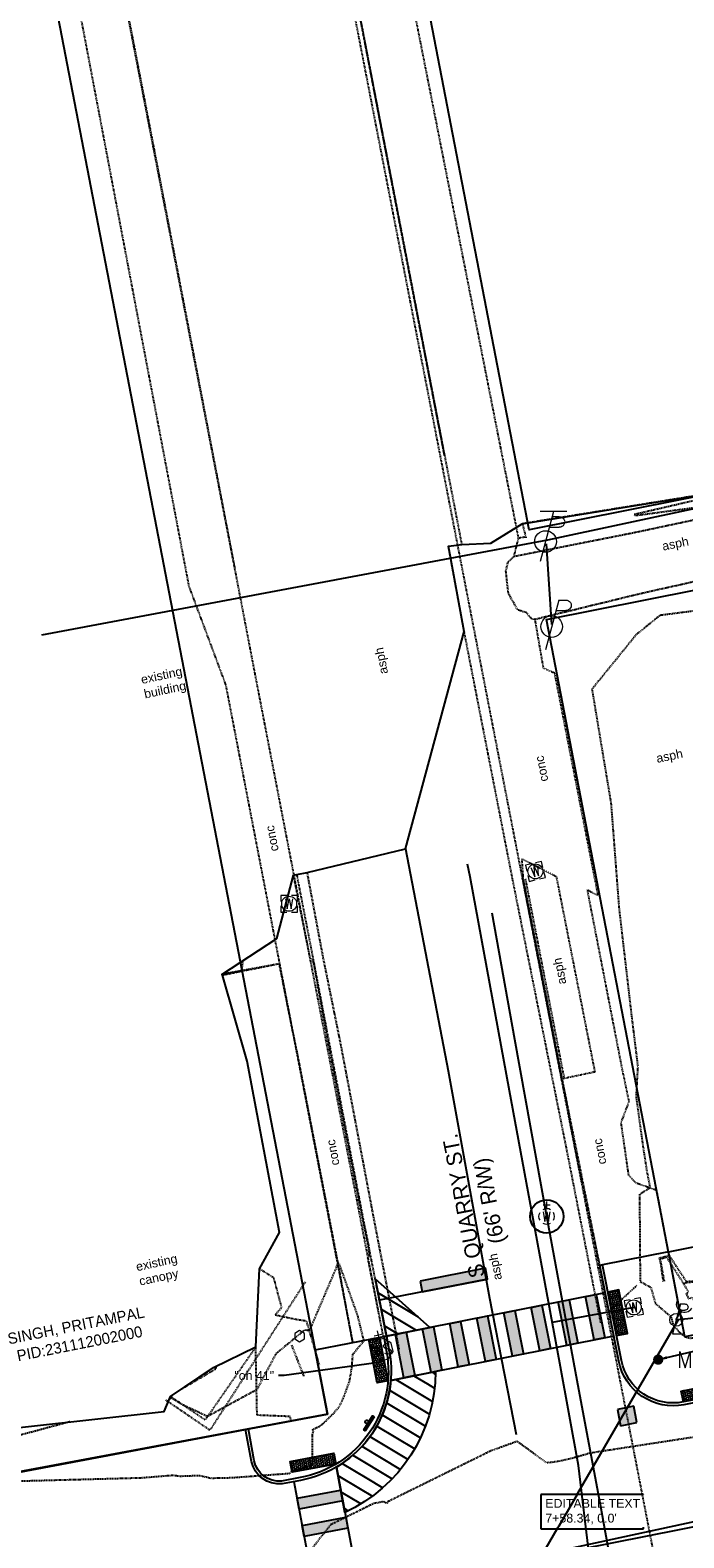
# Model space of a CAD drawing. Header units: feet. Extents: x 1743473 to 1753761, y 447116 to 448712.
# Tile 19 of 34: x 1750229 to 1750347, y 448066 to 448339. Entities that reach past the tile are written whole.
import ezdxf
from ezdxf import colors
from ezdxf.entities.mleader import LeaderData, LeaderLine
from ezdxf.math import Vec2, Vec3

# ---------------------------------------------------------------- set-up
doc = ezdxf.new("R2010")
doc.units = ezdxf.units.FT
doc.header["$MEASUREMENT"] = 0
for name, pattern in [('elecex', [0]), ('HIDDENX2', [0.1875, 0.125, -0.0625]), ('OhDOT_USTN1', [0.055, 0.014, -0.041]), ('OhDOT_USTN2', [0.11, 0.069, -0.041]), ('OhDOT_USTN3', [0.22, 0.165, -0.055]), ('OhDOT_USTN5', [0.11, 0.055, -0.055]), ('rowex', [0]), ('waterex', [0])]:
    doc.linetypes.add(name, pattern=pattern)
doc.layers.get('Defpoints').update_dxf_attribs({"color": 13})
for name, color, linetype in [('ALIGN', 7, 'Continuous'), ('BD_X_Canopy', 2, 'OhDOT_USTN2'), ('C-STM STR', 132, 'Continuous'), ('DR_X_Storm_Sewer', 151, 'OhDOT_USTN5'), ('PM_P_Crosswalk', 7, 'Continuous'), ('PM_P_Edge_Line', 7, 'Continuous'), ('PM_P_Parking_Lot_Stall', 7, 'Continuous'), ('PV_P_Curb', 120, 'Continuous'), ('PV_P_Curb_Ramp', 120, 'Continuous'), ('PV_P_EOP', 7, 'Continuous'), ('PV_P_Walk', 231, 'Continuous'), ('PV_X_Curb', 120, 'OhDOT_USTN1'), ('PV_X_EOP', 7, 'OhDOT_USTN3'), ('PV_X_Walk', 120, 'OhDOT_USTN5'), ('RD_X_Cells', 7, 'Continuous'), ('RD_X_Concrete_Pad', 9, 'OhDOT_USTN5'), ('RD_X_Misc_Items', 1, 'OhDOT_USTN3'), ('RD_X_Wall', 120, 'OhDOT_USTN1'), ('RW_X_Fee_RW', 6, 'rowex'), ('SH_Text', 7, 'Continuous'), ('SN_P_Signs', 120, 'Continuous'), ('SRF-CONT EG MAJ', 9, 'HIDDENX2'), ('SRF-LBL EG.202402405', 7, 'Continuous'), ('SV_P_Control_Cells_Set', 7, 'Continuous'), ('SV_X_Control_Cells_Found', 7, 'Continuous'), ('TEXT', 2, 'Continuous'), ('UT_X_Electric', 1, 'elecex'), ('UT_X_Electric_Cells', 1, 'Continuous'), ('UT_X_Misc_Cells', 7, 'Continuous'), ('UT_X_Water', 133, 'waterex'), ('UT_X_Water_Cells', 133, 'Continuous'), ('XREF', 7, 'Continuous')]:
    doc.layers.add(name, color=color, linetype=linetype)
doc.layers.add('SC_Scratch1', color=7, linetype='Continuous', plot=False)
doc.layers.add('SC_Scratch2', color=1, linetype='Continuous', plot=False)
doc.styles.add('CBUS', font='font31.shx', dxfattribs={"height": 0.1})
doc.styles.add('L80', font='arial.ttf', dxfattribs={"height": 0.08})

# ---------------------------------------------------------------- blocks, each defined once
blk = doc.blocks.new('TPW')
at = {"layer": 'UT_X_Misc_Cells', "color": 30, "linetype": 'Continuous', "lineweight": 0}
for p, q in [((0.0482, 0.18), (-0.0322, -0.12)), ((0.1282, 0.18), (-0.0318, 0.18)), ((0.0402, 0.15), (0.0827, 0.15)), ((0.0231, 0.0862), (0.0827, 0.0862))]:
    blk.add_line(p, q, dxfattribs=at)
blk.add_circle((0, 0), 0.065, dxfattribs=at)
at = {"layer": 'UT_X_Misc_Cells', "color": 30, "linetype": 'Continuous', "lineweight": 0, "extrusion": (0, 0, -1)}
blk.add_arc((-0.0833, 0.1181), 0.0319, 88.8767, 271.1233, dxfattribs=at)
blk = doc.blocks.new('*U77', base_point=(1750322.003, 448246.4525, 735.0579))
at = {"xscale": 30, "yscale": 30, "zscale": 30}
blk.add_blockref('TPW', (1750322.003, 448246.4525, 735.0579), dxfattribs=at)
blk = doc.blocks.new('PP')
at = {"layer": 'UT_X_Electric_Cells', "color": 1, "linetype": 'Continuous', "lineweight": 0}
for p, q in [((0.0428, 0.16), (-0.0375, -0.14)), ((0.0257, 0.0963), (0.0853, 0.0963)), ((0.0428, 0.16), (0.0853, 0.16))]:
    blk.add_line(p, q, dxfattribs=at)
blk.add_circle((0, 0), 0.065, dxfattribs=at)
at = {"layer": 'UT_X_Electric_Cells', "color": 1, "linetype": 'Continuous', "lineweight": 0, "extrusion": (0, 0, -1)}
blk.add_arc((-0.086, 0.1281), 0.0319, 88.8767, 271.1233, dxfattribs=at)
blk = doc.blocks.new('*U78', base_point=(1750323.104, 448231.0778, 734.6923))
at = {"xscale": 29.99938732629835, "yscale": 29.99938732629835, "zscale": 29.99938732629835}
blk.add_blockref('PP', (1750323.104, 448231.0778, 734.6923), dxfattribs=at)
blk = doc.blocks.new('PLP')
at = {"layer": 'UT_X_Misc_Cells', "color": 1, "linetype": 'Continuous', "lineweight": 0}
for p, q in [((0.043, 0.16), (0.085, 0.16)), ((0.026, 0.096), (0.085, 0.096))]:
    blk.add_line(p, q, dxfattribs=at)
at = {"layer": 'UT_X_Misc_Cells', "color": 1, "linetype": 'Continuous', "lineweight": 0, "flags": 128}
blk.add_lwpolyline([(0.043, 0.16), (-0.037, -0.14), (0.083, -0.14)], dxfattribs=at)
at = {"layer": 'UT_X_Misc_Cells', "color": 1, "linetype": 'Continuous', "lineweight": 0}
blk.add_circle((0, 0), 0.065, dxfattribs=at)
at = {"layer": 'UT_X_Misc_Cells', "color": 1, "linetype": 'Continuous', "lineweight": 0, "extrusion": (0, 0, -1)}
blk.add_arc((-0.086, 0.128), 0.0319, 88.8767, 271.1233, dxfattribs=at)
blk = doc.blocks.new('*U81', base_point=(1750345.609, 448105.8067, 735.3999))
at = {"color": 0, "linetype": 'ByBlock', "lineweight": -2, "xscale": 17.99963239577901, "yscale": 17.99963239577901, "zscale": 17.99963239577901}
blk.add_blockref('PLP', (1750345.609, 448105.8067, 735.3999), dxfattribs=at)
blk = doc.blocks.new('DM')
at = {"layer": 'UT_X_Misc_Cells', "linetype": 'Continuous', "lineweight": 0}
h = blk.add_hatch(color=2, dxfattribs=at)
edge = h.paths.add_edge_path()
edge.add_arc((0, 0), 0.01, 0, 360)
at = {"layer": 'UT_X_Misc_Cells', "color": 2, "linetype": 'Continuous', "lineweight": 0}
blk.add_arc((0.04, 0), 0.04, 90, 270, dxfattribs=at)
blk = doc.blocks.new('*U121', base_point=(1750346.354, 448107.3864, 735.5905))
at = {"color": 0, "linetype": 'ByBlock', "lineweight": -2, "xscale": 37.5, "yscale": 37.5, "zscale": 37.5, "rotation": 59.67026727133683}
blk.add_blockref('DM', (1750346.354, 448107.3864, 735.5905), dxfattribs=at)
blk = doc.blocks.new('WM')
at = {"layer": 'UT_X_Water_Cells', "color": 133, "linetype": 'Continuous', "lineweight": 0, "flags": 128}
for points in [[(-0.02, 0.075), (-0.075, 0.075), (-0.075, 0.02)], [(-0.033, 0.045), (-0.017, -0.045), (0, 0.045), (0.017, -0.045), (0.033, 0.045)], [(0.075, 0.02), (0.075, 0.075), (0.02, 0.075)], [(-0.075, -0.02), (-0.075, -0.075), (-0.02, -0.075)], [(0.02, -0.075), (0.075, -0.075), (0.075, -0.02)]]:
    blk.add_lwpolyline(points, dxfattribs=at)
at = {"layer": 'UT_X_Water_Cells', "color": 133, "linetype": 'Continuous', "lineweight": 0}
blk.add_circle((0, 0), 0.0675, dxfattribs=at)
blk = doc.blocks.new('*U112', base_point=(1750337.93, 448108.0502, 735.099))
at = {"xscale": 20, "yscale": 20, "zscale": 5, "rotation": 10.32762099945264}
blk.add_blockref('WM', (1750337.93, 448108.0502, 735.099), dxfattribs=at)
blk = doc.blocks.new('*U284', base_point=(1750320.159, 448186.84, 734.522))
at = {"xscale": 20, "yscale": 20, "zscale": 5, "rotation": 13.06154633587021}
blk.add_blockref('WM', (1750320.159, 448186.84, 734.522), dxfattribs=at)
blk = doc.blocks.new('WSS')
at = {"layer": 'UT_X_Water_Cells', "color": 133, "linetype": 'Continuous', "lineweight": 0}
for p, q in [((0, 0.074), (0, 0.138)), ((0.032, 0.106), (-0.032, 0.106)), ((0.02, 0.008), (0.055, -0.01))]:
    blk.add_line(p, q, dxfattribs=at)
at = {"layer": 'UT_X_Water_Cells', "color": 133, "linetype": 'Continuous', "lineweight": 0, "flags": 128}
for points in [[(-0.059, 0.045), (-0.074, 0.03), (-0.074, -0.03), (-0.059, -0.045)], [(-0.055, 0.035), (-0.041, -0.041), (-0.027, 0.035), (-0.013, -0.041), (0.001, 0.035)], [(0.045, 0.059), (0.03, 0.074), (-0.03, 0.074), (-0.045, 0.059)], [(0.059, -0.045), (0.074, -0.03), (0.074, 0.03), (0.059, 0.045)], [(-0.045, -0.059), (-0.03, -0.074), (0.03, -0.074), (0.045, -0.059)]]:
    blk.add_lwpolyline(points, dxfattribs=at)
at = {"layer": 'UT_X_Water_Cells', "color": 133, "linetype": 'Continuous', "lineweight": 0, "extrusion": (0, 0, -1)}
for centre, radius, start, end in [((-0.028, 0.02), 0.0135, 303.6324, 53.7413), ((-0.039, -0.005), 0.04, 61.3463, 118.6537), ((-0.037, -0.009), 0.0316, 235.6037, 316.3305), ((-0.044, -0.022), 0.017, 132.0642, 228.5117)]:
    blk.add_arc(centre, radius, start, end, dxfattribs=at)
blk = doc.blocks.new('*U251', base_point=(1750292.458, 448100.416, 734.505))
at = {"color": 0, "linetype": 'ByBlock', "lineweight": -2, "xscale": 25.52185899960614, "yscale": 25.52185899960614, "zscale": 25.52185899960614, "rotation": 12.98240293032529}
blk.add_blockref('WSS', (1750292.458, 448100.416, 734.505), dxfattribs=at)
blk = doc.blocks.new('POST')
at = {"layer": 'RD_X_Cells', "color": 30, "linetype": 'Continuous', "lineweight": 0, "flags": 128}
blk.add_lwpolyline([(-0.065, -0.037), (0, -0.075), (0.065, -0.037), (0.065, 0.037), (0, 0.075), (-0.065, 0.037), (-0.065, -0.037)], dxfattribs=at)
blk = doc.blocks.new('*U268', base_point=(1750277.58, 448102.8555, 735.2806))
at = {"layer": 'RD_X_Cells', "color": 0, "linetype": 'ByBlock', "lineweight": -2, "xscale": 13.33333333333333, "yscale": 13.33333333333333, "zscale": 13.33333333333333}
blk.add_blockref('POST', (1750277.58, 448102.8555, 735.2806), dxfattribs=at)
blk = doc.blocks.new('*U210', base_point=(1750275.686, 448180.9943, 734.5873))
at = {"xscale": 20, "yscale": 20, "zscale": 5}
blk.add_blockref('WM', (1750275.686, 448180.9943, 734.5873), dxfattribs=at)
blk = doc.blocks.new('MNAILS')
at = {"layer": 'SV_P_Control_Cells_Set', "linetype": 'Continuous', "lineweight": 0}
h = blk.add_hatch(color=7, dxfattribs=at)
edge = h.paths.add_edge_path()
edge.add_arc((0, 0), 0.0249, 0, 360)
at = {"layer": 'SV_P_Control_Cells_Set', "color": 7, "linetype": 'Continuous', "lineweight": 0, "flags": 128}
for points in [[(0.1045, -0.04), (0.1045, 0.04), (0.1299, -0.04), (0.1541, 0.04), (0.1541, -0.04)], [(0.223, -0.04), (0.223, 0.04), (0.2644, -0.04), (0.2644, 0.04)], [(0.3718, 0.0343), (0.3707, 0.0356), (0.3691, 0.0368), (0.3641, 0.0387), (0.358, 0.04), (0.3536, 0.04), (0.352, 0.04), (0.3448, 0.0381), (0.3388, 0.0343), (0.3349, 0.0293), (0.3338, 0.0242), (0.3338, 0.0204), (0.3349, 0.0154), (0.3393, 0.011), (0.3696, -0.0079), (0.3724, -0.0104), (0.3735, -0.0129), (0.3746, -0.0167), (0.3746, -0.0205), (0.374, -0.0243), (0.3735, -0.0268), (0.3724, -0.03), (0.3713, -0.0325), (0.3702, -0.0344), (0.3685, -0.0362), (0.3669, -0.0375), (0.3647, -0.0388), (0.363, -0.0394), (0.358, -0.04), (0.3503, -0.04), (0.3454, -0.0388), (0.3382, -0.0344), (0.3338, -0.0306)], [(0.1927, -0.0293), (0.1955, -0.0293), (0.1971, -0.0306), (0.1988, -0.0331), (0.1988, -0.0362), (0.1971, -0.0388), (0.1955, -0.04), (0.1927, -0.04), (0.1911, -0.0388), (0.1894, -0.0362), (0.1894, -0.0331), (0.1911, -0.0306), (0.1927, -0.0293)], [(0.3035, -0.0293), (0.3062, -0.0293), (0.3079, -0.0306), (0.3095, -0.0331), (0.3095, -0.0362), (0.3079, -0.0388), (0.3062, -0.04), (0.3035, -0.04), (0.3018, -0.0388), (0.3002, -0.0362), (0.3002, -0.0331), (0.3018, -0.0306), (0.3035, -0.0293)], [(0.4126, -0.0293), (0.4154, -0.0293), (0.417, -0.0306), (0.4187, -0.0331), (0.4187, -0.0362), (0.417, -0.0388), (0.4154, -0.04), (0.4126, -0.04), (0.411, -0.0388), (0.4093, -0.0362), (0.4093, -0.0331), (0.411, -0.0306), (0.4126, -0.0293)]]:
    blk.add_lwpolyline(points, dxfattribs=at)
blk = doc.blocks.new('*U246', base_point=(1750342.345, 448098.616, 734.87))
at = {"xscale": 37.50000000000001, "yscale": 37.50000000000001, "zscale": 37.50000000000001}
blk.add_blockref('MNAILS', (1750342.345, 448098.616, 734.87), dxfattribs=at)
blk = doc.blocks.new('WGV')
at = {"layer": 'UT_X_Water_Cells', "color": 133, "linetype": 'Continuous', "lineweight": 0}
for p, q in [((0.032, 0.102), (-0.032, 0.102)), ((0, 0.07), (0, 0.134))]:
    blk.add_line(p, q, dxfattribs=at)
at = {"layer": 'UT_X_Water_Cells', "color": 133, "linetype": 'Continuous', "lineweight": 0, "flags": 128}
blk.add_lwpolyline([(-0.032, 0.041), (-0.016, -0.045), (0, 0.041), (0.016, -0.045), (0.032, 0.041)], dxfattribs=at)
at = {"layer": 'UT_X_Water_Cells', "color": 133, "linetype": 'Continuous', "lineweight": 0, "extrusion": (0, 0, -1)}
blk.add_arc((0, 0), 0.07, 330.0184, 29.9816, dxfattribs=at)
at = {"layer": 'UT_X_Water_Cells', "color": 133, "linetype": 'Continuous', "lineweight": 0}
for start, end in [(60.0184, 120.0157), (330.0184, 29.9816), (239.9843, 299.9816)]:
    blk.add_arc((0, 0), 0.07, start, end, dxfattribs=at)
blk = doc.blocks.new('*U316')
at = {"color": 0}
blk.add_lwpolyline([(0.066, 0.047), (-0.015, -0.08), (-0.027, -0.071), (0.053, 0.055)], close=True, dxfattribs=at)
blk.add_ellipse((0, 0), major_axis=(0.0137, 0.0059), ratio=1, start_param=0.600292, end_param=6.883477, dxfattribs=at)
blk = doc.blocks.new('*U305')
h = blk.add_hatch()
h.set_pattern_fill('HEX', color=0, angle=11.0316)
h.set_pattern_definition([(11.0316, (3.92609, 0.7654), (-0.041429, 0.212506), [0.125, -0.25]), (131.0316, (3.92609, 0.7654), (-0.163321, -0.142131), [0.125, -0.25]), (71.0316, (4.04878, 0.78932), (-0.20475, 0.0703745), [0.125, -0.25])])
h.paths.add_polyline_path([(0, 0), (7.85, 1.53), (7.47, 3.49), (-0.38, 1.96)])
at = {"color": 0}
blk.add_lwpolyline([(0, 0), (7.85, 1.53), (7.47, 3.49), (-0.38, 1.96)], close=True, dxfattribs=at)
blk = doc.blocks.new('*U306')
h = blk.add_hatch()
h.set_pattern_fill('HEX', color=0, angle=-78.9241)
h.set_pattern_definition([(281.076, (0.76846, -3.92562), (0.212474, 0.041593), [0.125, -0.25]), (41.076, (0.76846, -3.92562), (-0.142257, 0.163211), [0.125, -0.25]), (341.076, (0.79247, -4.0483), (0.070216, 0.204804), [0.125, -0.25])])
h.paths.add_polyline_path([(0, 0), (1.54, -7.85), (3.5, -7.47), (1.96, 0.38)])
at = {"color": 0}
blk.add_lwpolyline([(0, 0), (1.54, -7.85), (3.5, -7.47), (1.96, 0.38)], close=True, dxfattribs=at)
blk = doc.blocks.new('*U307')
h = blk.add_hatch()
h.set_pattern_fill('HEX', color=0, angle=-79.248)
h.set_pattern_definition([(280.752, (0.74677, -3.9326), (0.212705, 0.040391), [0.125, -0.25]), (40.752, (0.74677, -3.9326), (-0.141332, 0.164013), [0.125, -0.25]), (340.752, (0.77009, -4.0554), (0.071373, 0.204404), [0.125, -0.25])])
h.paths.add_polyline_path([(0, 0), (1.49, -7.86), (3.46, -7.49), (1.96, 0.37)])
at = {"color": 0}
blk.add_lwpolyline([(0, 0), (1.49, -7.86), (3.46, -7.49), (1.96, 0.37)], close=True, dxfattribs=at)
blk = doc.blocks.new('*U297')
h = blk.add_hatch()
h.set_pattern_fill('HEX', color=0, angle=-79.248)
h.set_pattern_definition([(280.752, (0.74623, -3.92975), (0.212705, 0.040391), [0.125, -0.25]), (40.752, (0.74623, -3.92975), (-0.141332, 0.164013), [0.125, -0.25]), (340.752, (0.76955, -4.05256), (0.071373, 0.204404), [0.125, -0.25])])
h.paths.add_polyline_path([(0, 0), (1.49, -7.86), (3.46, -7.49), (1.96, 0.37)])
at = {"color": 0}
blk.add_lwpolyline([(0, 0), (1.49, -7.86), (3.46, -7.49), (1.96, 0.37)], close=True, dxfattribs=at)
blk = doc.blocks.new('2024.02405 PROP BASE_1')
at = {"layer": 'PM_P_Crosswalk'}
h = blk.add_hatch(color=256, dxfattribs=at)
h.dxf.hatch_style = 1
h.paths.add_polyline_path([(1750299.36, 448112.82), (1750299.74, 448110.86), (1750311.52, 448113.16), (1750311.13, 448115.12)])
h = blk.add_hatch(color=256, dxfattribs=at)
h.dxf.hatch_style = 1
h.paths.add_polyline_path([(1750298.39, 448095.74), (1750296.43, 448095.35), (1750294.87, 448103.19), (1750296.83, 448103.58)])
h.paths.add_polyline_path([(1750303.29, 448096.71), (1750301.33, 448096.32), (1750299.77, 448104.17), (1750301.73, 448104.56)])
h.paths.add_polyline_path([(1750308.2, 448097.69), (1750306.23, 448097.3), (1750304.68, 448105.14), (1750306.64, 448105.53)])
h.paths.add_polyline_path([(1750313.1, 448098.66), (1750311.14, 448098.27), (1750309.58, 448106.12), (1750311.54, 448106.51)])
h.paths.add_polyline_path([(1750318, 448099.63), (1750316.04, 448099.24), (1750314.48, 448107.09), (1750316.45, 448107.48)])
h.paths.add_polyline_path([(1750322.91, 448100.61), (1750320.95, 448100.22), (1750319.39, 448108.06), (1750321.35, 448108.45)])
h.paths.add_polyline_path([(1750327.81, 448101.58), (1750325.85, 448101.19), (1750324.29, 448109.04), (1750326.25, 448109.43)])
h.paths.add_polyline_path([(1750332.72, 448102.56), (1750330.75, 448102.17), (1750329.2, 448110.01), (1750331.16, 448110.4)])
h = blk.add_hatch(color=256, dxfattribs=at)
h.dxf.hatch_style = 1
h.paths.add_polyline_path([(1750277.12, 448073.57), (1750284.99, 448075.04), (1750285.36, 448073.08), (1750277.49, 448071.61)])
h.paths.add_polyline_path([(1750278.04, 448068.66), (1750285.91, 448070.13), (1750286.27, 448068.16), (1750278.41, 448066.69)])
at = {"layer": 'PM_P_Parking_Lot_Stall'}
h = blk.add_hatch(dxfattribs=at)
h.set_pattern_fill('ANSI31', color=256, scale=18, angle=104)
h.set_pattern_definition([(149, (1.3659, -6.9895), (-1.1588356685, -1.9286264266), [])])
h.paths.add_polyline_path([(1750301.11, 448104.43), (1750291.24, 448113.24), (1750293.26, 448102.88)])
h = blk.add_hatch(dxfattribs=at)
h.set_pattern_fill('ANSI31', color=256, scale=18, angle=104)
h.set_pattern_definition([(149, (12.2872, -11.52), (-1.1588356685, -1.9286264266), [])])
edge = h.paths.add_edge_path()
edge.add_arc((1750274.11, 448096.48), 28, 294.5476, 359.9952, ccw=False)
edge.add_line((1750285.74, 448071.01), (1750284.21, 448079.22))
edge.add_arc((1750274.11, 448096.48), 20, 300.3278, 355.3993)
edge.add_line((1750294.05, 448094.87), (1750302.11, 448096.48))
at = {"layer": 'Defpoints', "color": 6}
blk.add_lwpolyline([(1750299.36, 448112.82), (1750299.74, 448110.86), (1750311.52, 448113.16), (1750311.13, 448115.12)], close=True, dxfattribs=at)
blk.add_lwpolyline([(1750311.52, 448113.16), (1750292, 448109.34)], dxfattribs=at)
at = {"layer": 'PM_P_Crosswalk'}
for points in [[(1750332.76, 448110.72), (1750293.26, 448102.88)], [(1750334.32, 448102.87), (1750294.05, 448094.87)], [(1750284.21, 448079.22), (1750292.35, 448035.65)], [(1750276.56, 448076.59), (1750284.49, 448034.18)]]:
    blk.add_lwpolyline(points, dxfattribs=at)
for points in [[(1750327.81, 448101.58), (1750325.85, 448101.19), (1750324.29, 448109.04), (1750326.25, 448109.43)], [(1750332.72, 448102.56), (1750330.75, 448102.17), (1750329.2, 448110.01), (1750331.16, 448110.4)], [(1750313.1, 448098.66), (1750311.14, 448098.27), (1750309.58, 448106.12), (1750311.54, 448106.51)], [(1750318, 448099.63), (1750316.04, 448099.24), (1750314.48, 448107.09), (1750316.45, 448107.48)], [(1750322.91, 448100.61), (1750320.95, 448100.22), (1750319.39, 448108.06), (1750321.35, 448108.45)], [(1750298.39, 448095.74), (1750296.43, 448095.35), (1750294.87, 448103.19), (1750296.83, 448103.58)], [(1750303.29, 448096.71), (1750301.33, 448096.32), (1750299.77, 448104.17), (1750301.73, 448104.56)], [(1750308.2, 448097.69), (1750306.23, 448097.3), (1750304.68, 448105.14), (1750306.64, 448105.53)]]:
    blk.add_lwpolyline(points, close=True, dxfattribs=at)
at = {"layer": 'PM_P_Edge_Line'}
for points in [[(1750301.11, 448104.43), (1750291.24, 448113.24), (1750293.26, 448102.88)], [(1750277.12, 448073.57), (1750284.99, 448075.04), (1750285.36, 448073.08), (1750277.49, 448071.61)], [(1750278.04, 448068.66), (1750285.91, 448070.13), (1750286.27, 448068.16), (1750278.41, 448066.69)]]:
    blk.add_lwpolyline(points, close=True, dxfattribs=at)
blk.add_lwpolyline([(1750302.11, 448096.48, -0.293593), (1750285.74, 448071.01), (1750284.21, 448079.22, 0.245029), (1750294.05, 448094.87)], format="xyb", close=True, dxfattribs=at)
at = {"layer": 'PV_P_Curb'}
for points in [[(1750472.82, 448265.08), (1750472.92, 448264.59, -0.418545), (1750484.23, 448257.16), (1750484.76, 448254.48, -0.414214), (1750481.22, 448249.19), (1750467.98, 448246.56), (1750490.98, 448130.82), (1750504.22, 448133.45, -0.414214), (1750509.51, 448129.91), (1750510.68, 448124.03, -0.414214), (1750503.21, 448112.86, -0.198912), (1750499.84, 448113.53), (1750490.8, 448119.57), (1750382.51, 448098.05), (1750346.88, 448090.97, -0.414214), (1750335.71, 448098.44), (1750332.27, 448115.73)], [(1750293.26, 448102.88), (1750292.77, 448102.78), (1750293.28, 448100.06, -0.414875), (1750277.65, 448077.3), (1750274.32, 448076.69, -0.393092), (1750269.4, 448080.33), (1750268.32, 448086.07), (1750267.83, 448085.98)]]:
    blk.add_lwpolyline(points, format="xyb", dxfattribs=at)
blk.add_lwpolyline([(1750332.27, 448115.73), (1750331.78, 448115.63)], dxfattribs=at)
at = {"layer": 'PV_P_EOP'}
for points in [[(1750472.82, 448265.08, -0.418545), (1750484.72, 448257.25), (1750485.25, 448254.58, -0.414214), (1750481.32, 448248.7), (1750468.57, 448246.16), (1750491.37, 448131.41), (1750504.12, 448133.94, -0.414214), (1750510, 448130.01), (1750511.17, 448124.13, -0.414214), (1750503.31, 448112.37, -0.198912), (1750499.56, 448113.12), (1750490.7, 448119.04), (1750382.81, 448097.6), (1750346.98, 448090.48, -0.414214), (1750335.22, 448098.34), (1750331.78, 448115.63)], [(1750293.26, 448102.88), (1750293.77, 448100.15, -0.414875), (1750277.74, 448076.81), (1750274.4, 448076.19, -0.394135), (1750268.91, 448080.24), (1750267.83, 448085.98)]]:
    blk.add_lwpolyline(points, format="xyb", dxfattribs=at)
for points in [[(1750344.19, 448118.1), (1750355.31, 448120.31), (1750358.27, 448104.96)], [(1750293.26, 448102.88), (1750293.77, 448100.11)], [(1750215.13, 448076.04), (1750267.83, 448085.98)]]:
    blk.add_lwpolyline(points, dxfattribs=at)
at = {"layer": 'PV_P_Walk'}
for points in [[(1750410.59, 448239.74), (1750433.71, 448119.95), (1750347.15, 448102.75), (1750344.19, 448118.1), (1750332.27, 448115.73)], [(1750267.83, 448085.98), (1750282.63, 448088.77), (1750280.39, 448100.37), (1750292.77, 448102.78)]]:
    blk.add_lwpolyline(points, dxfattribs=at)
at = {"layer": 'PV_X_EOP', "flags": 128}
for points in [[(1750296.18, 448095.87), (1750296.18, 448095.87)], [(1750295.36, 448090.61), (1750295.36, 448090.61)]]:
    blk.add_lwpolyline(points, close=True, dxfattribs=at)
at = {"layer": 'PV_P_Curb_Ramp', "rotation": 0.1621383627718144}
blk.add_blockref('*U306', (1750333.25, 448110.82), dxfattribs=at)
at = {"layer": 'PV_P_Curb_Ramp'}
for name, p, xscale, rotation in [('*U307', (1750292.02, 448102.64), -1, 21.66609108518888), ('*U305', (1750354.73, 448092.53), -0.9999999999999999, 22.26967118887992), ('*U297', (1750284.11, 448079.74), -1, 291.3377149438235)]:
    blk.add_blockref(name, p, dxfattribs=dict(at, xscale=xscale, rotation=rotation))
at = {"layer": 'SN_P_Signs', "color": 1, "xscale": 20, "yscale": 20, "zscale": 20}
blk.add_blockref('*U316', (1750289.71, 448087.37), dxfattribs=at)
blk = doc.blocks.new('2024.02405 EX BASE_1')
at = {"layer": 'BD_X_Canopy', "flags": 128}
blk.add_lwpolyline([(1750278.57, 448112.65), (1750261.37, 448085.86), (1750253.35, 448091.34)], dxfattribs=at)
at = {"layer": 'DR_X_Storm_Sewer', "color": 151, "linetype": 'OhDOT_USTN5', "lineweight": -3}
blk.add_lwpolyline([(1750348.93, 448025.71), (1750281.76, 448371.22)], dxfattribs=at)
at = {"layer": 'PV_X_Curb', "flags": 128}
for points in [[(1750281.28, 448378.38), (1750294.59, 448309.19), (1750303.69, 448261.99)], [(1750265.91, 448241.62), (1750250.82, 448320.03), (1750242.6, 448362.53), (1750240.79, 448371)], [(1750282.51, 448372.2), (1750306.85, 448245.91)], [(1750292.71, 448102.77), (1750269.69, 448221.78), (1750266.11, 448240.42), (1750241.94, 448365.47)], [(1750279.49, 448171.13), (1750276.48, 448186.15)], [(1750293.79, 448100.2), (1750293.25, 448102.92), (1750290.28, 448118.07), (1750290.15, 448118.85), (1750289.06, 448124.26), (1750283.08, 448155.22), (1750279.93, 448171.73), (1750277.1, 448186.26)], [(1750324.96, 448149.31), (1750317.92, 448185.51)], [(1750317.92, 448185.51), (1750324.96, 448149.31)], [(1750325.43, 448149.47), (1750325.2, 448150.49), (1750318.39, 448185.53)], [(1750325.43, 448149.47), (1750325.2, 448150.49), (1750318.39, 448185.53)], [(1750273.91, 448170.13), (1750263.68, 448168.07)], [(1750324.96, 448149.31), (1750331.75, 448115.63)], [(1750292.71, 448102.77), (1750289.9, 448117.05)], [(1750346.97, 448112.34), (1750344.3, 448116.49), (1750343.91, 448117.14)]]:
    blk.add_lwpolyline(points, dxfattribs=at)
at = {"layer": 'PV_X_EOP', "flags": 128}
for points in [[(1750518.08, 448289.69), (1750518.46, 448287.25), (1750513, 448286.24), (1750508.6, 448282.94), (1750474.02, 448276.09), (1750429.68, 448266.5), (1750381.83, 448257.36), (1750338.45, 448248.11), (1750316.29, 448243.71)], [(1750408.07, 448251.53), (1750383.8, 448246.66), (1750374.07, 448244.8), (1750339.57, 448237.11), (1750320.11, 448232.37), (1750319.45, 448232.47), (1750318.58, 448233.57), (1750316.98, 448234.09), (1750315.29, 448237.06), (1750314.84, 448241.11), (1750315.22, 448242.73), (1750316.29, 448243.71)], [(1750295.56, 448100.54), (1750292.21, 448117.85), (1750290.91, 448124.62), (1750285.04, 448155.55), (1750281.83, 448171.36), (1750278.97, 448186.62)], [(1750344.31, 448117.43), (1750347.41, 448112.74), (1750352.43, 448113.08), (1750355.77, 448110.41), (1750355.7, 448109.81), (1750352.22, 448105.91)]]:
    blk.add_lwpolyline(points, dxfattribs=at)
at = {"layer": 'PV_X_Walk', "flags": 128}
for points in [[(1750317.13, 448247.1), (1750291.93, 448374.59)], [(1750287.22, 448101.69), (1750264.28, 448220.53), (1750257.62, 448238.38), (1750233.82, 448363.69)], [(1750316.29, 448243.71), (1750317.13, 448247.1), (1750318.26, 448247.3)], [(1750343.28, 448112.76), (1750342.82, 448116.01), (1750342.57, 448117.02), (1750344.31, 448117.43), (1750342.08, 448129.19), (1750338.31, 448130.54), (1750337.02, 448131.96), (1750335.65, 448141.45), (1750337.1, 448145.25), (1750335.77, 448151.59), (1750329.57, 448183.5), (1750331.52, 448182.46), (1750323.67, 448222.62), (1750321.64, 448223.56), (1750320.11, 448232.37)], [(1750330.89, 448150.59), (1750325.01, 448149.34), (1750317.98, 448185.5), (1750317.75, 448189.1), (1750323.92, 448185.95), (1750330.89, 448150.59)], [(1750287.19, 448101.61), (1750284.56, 448115.93), (1750283.15, 448123.24), (1750277.18, 448154.01), (1750276.27, 448158.31), (1750273.91, 448170.13), (1750263.54, 448168.24)], [(1750290.25, 448117.11), (1750290.06, 448118.83), (1750288.94, 448124.27), (1750282.88, 448155.19), (1750280.22, 448169.91), (1750279.84, 448171.19)], [(1750331.8, 448115.64), (1750327.57, 448135.76), (1750325.01, 448149.34)], [(1750281.15, 448097.76), (1750280.67, 448099.36), (1750278.84, 448105.57), (1750276.93, 448105.86), (1750273.15, 448106.66), (1750274.35, 448108.04), (1750272.93, 448113.38), (1750270.33, 448115.02)], [(1750333.44, 448107.38), (1750338.54, 448112.09)], [(1750333.44, 448107.38), (1750333.77, 448105.8)], [(1750276.05, 448087.54), (1750275.87, 448088.34), (1750269.9, 448088.58), (1750269.65, 448100.92), (1750260.51, 448087.72), (1750254.24, 448091.96)]]:
    blk.add_lwpolyline(points, dxfattribs=at)
at = {"layer": 'RD_X_Concrete_Pad', "flags": 128}
blk.add_lwpolyline([(1750331.97, 448105.29), (1750326.05, 448135.49), (1750316.11, 448185.13), (1750307.31, 448230.18), (1750304.46, 448245.59), (1750304.46, 448245.59)], dxfattribs=at)
blk.add_lwpolyline([(1750346.93, 448112.34), (1750347.44, 448112.57), (1750352.35, 448113.04), (1750355.64, 448110.31), (1750355.64, 448109.85), (1750351.97, 448105.74), (1750351, 448105.97), (1750348.44, 448109.86), (1750347.91, 448109.56), (1750347.44, 448110.53), (1750347.83, 448110.87)], close=True, dxfattribs=at)
at = {"layer": 'RD_X_Misc_Items', "flags": 128}
blk.add_lwpolyline([(1750276.12, 448101.22), (1750278.31, 448095.64)], dxfattribs=at)
at = {"layer": 'RD_X_Wall', "flags": 128}
for points in [[(1750371.01, 448258.25), (1750317.8, 448249.65), (1750318.46, 448247.1)], [(1750343.48, 448112.8), (1750342.72, 448116.85), (1750343.91, 448117.14)]]:
    blk.add_lwpolyline(points, dxfattribs=at)
at = {"layer": 'RW_X_Fee_RW'}
for points in [[(1750724.49, 448329.13), (1750319.03, 448248.57), (1750293.51, 448380.91), (1750396.16, 448400.54), (1750698.99, 448459.81)], [(1750282.63, 448088.77), (1749874.58, 448012.51), (1749821.62, 448290.67), (1750228.69, 448368.51)], [(1750752.93, 448183.38), (1750347.15, 448102.75), (1750322.16, 448232.37), (1750727.65, 448312.94)]]:
    blk.add_lwpolyline(points, close=True, dxfattribs=at)
at = {"layer": 'SC_Scratch1', "flags": 128}
for points in [[(1750297.91, 448057.87), (1750322.19, 448063.16), (1750388.45, 448076.31), (1750437.35, 448086.06), (1750484.75, 448095.45), (1750531.62, 448104.49), (1750532.22, 448104.63), (1750579.58, 448114.16), (1750627.55, 448123.65), (1750673.94, 448132.65), (1750723.32, 448142.61), (1750770.45, 448152.48), (1750792.28, 448157.14), (1750824.59, 448164.21), (1750874.9, 448175.04), (1750923.6, 448186.26), (1750974.02, 448199.05), (1751025.28, 448212.84)], [(1750296.72, 448190.93), (1750304.41, 448150.79), (1750311.86, 448109.74), (1750316.66, 448085.07)]]:
    blk.add_lwpolyline(points, dxfattribs=at)
at = {"layer": 'SC_Scratch2'}
blk.add_circle((1750322.21, 448124.5, 733.89), 3, dxfattribs=at)
at = {"layer": 'UT_X_Electric'}
blk.add_line((1750345.61, 448105.81, 735.4), (1750346.35, 448107.39, 735.59), dxfattribs=at)
at = {"layer": 'UT_X_Electric', "flags": 128}
for points in [[(1750231.03, 448229.57), (1750322.4, 448246.74), (1750433.53, 448270.54)], [(1750322.1, 448246.02), (1750323.08, 448231.48)], [(1750474.4, 448119.29), (1750345.92, 448105.84), (1750304.54, 448034.34)]]:
    blk.add_lwpolyline(points, dxfattribs=at)
at = {"layer": 'UT_X_Water'}
for points, elevation in [([(1750331.32, 448048.58), (1750330.53, 448055.2), (1750329.93, 448062.9), (1750327.96, 448079.48), (1750324.55, 448098), (1750315.51, 448147.17), (1750308.39, 448185.86), (1750307.87, 448188.14)], 733.89), ([(1750335.43, 448053.05), (1750331.94, 448072.4), (1750328.02, 448093.2), (1750322.21, 448124.5), (1750316.45, 448156.49), (1750312.34, 448179.29)], 733.89), ([(1750337.93, 448108.05), (1750323.2, 448105.34)], 735.1)]:
    blk.add_lwpolyline(points, dxfattribs=dict(at, elevation=elevation))
at = {"layer": 'SV_X_Control_Cells_Found'}
for name, p in [('*U268', (1750277.58, 448102.86, 735.28)), ('*U246', (1750342.34, 448098.62, 734.87))]:
    blk.add_blockref(name, p, dxfattribs=at)
at = {"layer": 'UT_X_Electric_Cells'}
for name, p in [('*U77', (1750322, 448246.45, 735.06)), ('*U78', (1750323.1, 448231.08, 734.69)), ('*U81', (1750345.61, 448105.81, 735.4))]:
    blk.add_blockref(name, p, dxfattribs=at)
at = {"layer": 'UT_X_Misc_Cells'}
blk.add_blockref('*U121', (1750346.35, 448107.39, 735.59), dxfattribs=at)
at = {"layer": 'UT_X_Water_Cells'}
for name, p in [('*U284', (1750320.16, 448186.84, 734.52)), ('*U210', (1750275.69, 448180.99, 734.59)), ('*U112', (1750337.93, 448108.05, 735.1)), ('*U251', (1750292.46, 448100.42, 734.5))]:
    blk.add_blockref(name, p, dxfattribs=at)
at = {"layer": 'UT_X_Water_Cells', "xscale": 20, "yscale": 20, "zscale": 20}
blk.add_blockref('WGV', (1750322.21, 448124.5, 733.89), dxfattribs=at)
at = {"layer": 'SC_Scratch1', "char_height": 1.6, "attachment_point": 1, "style": 'L80'}
for s, insert, width, rotation in [('asph', (1750342.91, 448246.37), 4.7112, 11.4548), ('asph', (1750291.99, 448222.36), 4.7112, 101), ('existing building', (1750248.77, 448222.26), 7.5718, 12.0964), ('conc', (1750320.94, 448202.92), 4.7112, 101), ('asph', (1750341.85, 448208.02), 4.7112, 11.4548), ('conc', (1750272.25, 448190.32), 4.7112, 101), ('asph', (1750324.19, 448166.28), 4.7112, 101), ('conc', (1750331.45, 448133.75), 4.7112, 101), ('conc', (1750283.23, 448133.57), 4.7112, 100.6365), ('existing canopy', (1750247.88, 448116.16), 7.4452, 12.0964), ('asph', (1750312.57, 448112.86), 4.7112, 101)]:
    blk.add_mtext(s, dxfattribs=dict(at, insert=insert, width=width, rotation=rotation))
at = {"layer": 'SH_Text', "attachment_point": 1, "style": 'CBUS'}
for s, insert, char_height, width, rotation in [("\\pxqc;S QUARRY ST.\\P(66' R/W)", (1750309.48, 448107.22), 2.8, 38.5326, 101.0395), ('\\pxqc;SINGH, PRITAMPAL\\PPID:231112002000', (1750216.38, 448101.68), 2, 42.0375, 11.238)]:
    blk.add_mtext(s, dxfattribs=dict(at, insert=insert, char_height=char_height, width=width, rotation=rotation))
at = {"layer": 'SC_Scratch1'}
ml = blk.add_multileader_mtext('Standard', dxfattribs=at)
ml.set_content('DOORWAY', color=256, style='L80')
ml.set_leader_properties()
ml.build(insert=Vec2(0, 0))
ml.multileader.update_dxf_attribs({"text_left_attachment_type": 2, "text_right_attachment_type": 2, "dogleg_length": 0.05, "arrow_head_size": 1.6, "scale": 20})
ctx = ml.context
ctx.base_point, ctx.scale, ctx.char_height, ctx.arrow_head_size, ctx.landing_gap_size, ctx.plane_origin = Vec3(1750575.06, 448159.65), 20, 1.6, 1.6, 0.8, Vec3(1750564.94, 448161.16)
ctx.left_attachment, ctx.right_attachment, ctx.text_align_type = 2, 2, 2
notes = []
notes.append((ctx, [(1, (1, 1, 0), (1750588.18, 448159.65), (-1, 0), 1, [(0, [(1750589.47, 448151.39)], 0, [])])]))
ctx.mtext.insert, ctx.mtext.width, ctx.mtext.alignment, ctx.mtext.flow_direction = Vec3(1750586.38, 448160.45), 19.4794, 3, 5
ml = blk.add_multileader_mtext('Standard', dxfattribs=at)
ml.set_content('DOORWAY', color=256, style='L80')
ml.set_leader_properties()
ml.build(insert=Vec2(0, 0))
ml.multileader.update_dxf_attribs({"text_left_attachment_type": 2, "text_right_attachment_type": 2, "dogleg_length": 0.05, "arrow_head_size": 1.6, "scale": 20})
ctx = ml.context
ctx.base_point, ctx.scale, ctx.char_height, ctx.arrow_head_size, ctx.landing_gap_size, ctx.plane_origin = Vec3(1750553.58, 448153.66), 20, 1.6, 1.6, 0.8, Vec3(1750546.79, 448157.55)
ctx.left_attachment, ctx.right_attachment, ctx.text_align_type = 2, 2, 2
notes.append((ctx, [(1, (1, 1, 0), (1750566.69, 448153.66), (-1, 0), 1, [(0, [(1750571.33, 448147.78)], 0, [])])]))
ctx.mtext.insert, ctx.mtext.width, ctx.mtext.alignment, ctx.mtext.flow_direction = Vec3(1750564.89, 448154.46), 19.4794, 3, 5
ml = blk.add_multileader_mtext('Standard', dxfattribs=at)
ml.set_content('CP 303', color=256, style='L80')
ml.set_leader_properties()
ml.build(insert=Vec2(0, 0))
ml.multileader.update_dxf_attribs({"text_left_attachment_type": 2, "text_right_attachment_type": 2, "dogleg_length": 0.05, "arrow_head_size": 1.6, "scale": 20})
ctx = ml.context
ctx.base_point, ctx.scale, ctx.char_height, ctx.arrow_head_size, ctx.landing_gap_size, ctx.plane_origin = Vec3(1750356.28, 448101.67, 734.87), 20, 1.6, 1.6, 0.8, Vec3(1750342.34, 448098.62, 734.87)
ctx.left_attachment, ctx.right_attachment = 2, 2
notes.append((ctx, [(0, (1, 1, 0), (1750355.28, 448101.67, 734.87), (1, 0), 1, [(0, [(1750342.34, 448098.62, 734.87)], 0, [])])]))
ctx.mtext.insert, ctx.mtext.flow_direction = Vec3(1750357.08, 448102.5, 734.87), 5
ml = blk.add_multileader_mtext('Standard', dxfattribs=at)
ml.set_content('"oh 41"', color=256, style='L80')
ml.set_leader_properties()
ml.build(insert=Vec2(0, 0))
ml.multileader.update_dxf_attribs({"text_left_attachment_type": 2, "text_right_attachment_type": 2, "dogleg_length": 0.05, "arrow_head_size": 1.6, "scale": 20})
ctx = ml.context
ctx.base_point, ctx.scale, ctx.char_height, ctx.arrow_head_size, ctx.landing_gap_size, ctx.plane_origin = Vec3(1750268.82, 448095.74, 734.83), 20, 1.6, 1.6, 0.8, Vec3(1750293.01, 448098.27, 734.83)
ctx.left_attachment, ctx.right_attachment, ctx.text_align_type = 2, 2, 2
notes.append((ctx, [(1, (1, 1, 0), (1750274.77, 448095.74, 734.83), (-1, 0), 1, [(0, [(1750293.01, 448098.27, 734.83)], 0, [])])]))
ctx.mtext.insert, ctx.mtext.width, ctx.mtext.alignment, ctx.mtext.flow_direction = Vec3(1750272.97, 448096.55, 734.83), 7.1804, 3, 5
for ctx, leaders in notes:
    for number, flags, end, landing, length, lines in leaders:
        leader = LeaderData()
        leader.index, (leader.has_last_leader_line, leader.has_dogleg_vector, leader.attachment_direction) = number, flags
        leader.last_leader_point, leader.dogleg_vector, leader.dogleg_length = Vec3(end), Vec3(landing), length
        for number, points, colour, breaks in lines:
            line = LeaderLine()
            line.index, line.vertices, line.color, line.breaks = number, Vec3.list(points), colors.encode_raw_color(colour), breaks
            leader.lines.append(line)
        ctx.leaders.append(leader)

msp = doc.modelspace()

# ---------------------------------------------------------------- hatches: boundary and pattern name
at = {"layer": 'C-STM STR', "linetype": 'Continuous', "lineweight": -3}
msp.add_hatch(color=132, dxfattribs=at).paths.add_polyline_path([(1750337.92, 448090.21), (1750334.97, 448089.63), (1750335.56, 448086.68), (1750338.5, 448087.27)], flags=0)

# ---------------------------------------------------------------- linework, layer by layer
at = {"layer": 'ALIGN', "color": 2, "linetype": 'Continuous', "lineweight": -3, "flags": 128}
msp.add_lwpolyline([(1749575.9, 447923.12), (1750285.89, 448055.81, 0.00712), (1750291.48, 448056.94), (1750351.91, 448070.02, -0.004274), (1750355.26, 448070.72), (1750790.01, 448157.1, 0.004093), (1750793.21, 448157.76), (1750938.26, 448189.06, 0.01293), (1750948.31, 448191.5), (1751026.94, 448212.78)], format="xyb", dxfattribs=at)
at = {"layer": 'C-STM STR', "color": 132, "linetype": 'Continuous', "lineweight": -3}
for p, q in [((1750337.92, 448090.21), (1750334.97, 448089.63)), ((1750338.5, 448087.27), (1750337.92, 448090.21)), ((1750334.97, 448089.63), (1750335.56, 448086.68)), ((1750335.56, 448086.68), (1750338.5, 448087.27))]:
    msp.add_line(p, q, dxfattribs=at)
at = {"layer": 'SRF-CONT EG MAJ', "color": 9, "linetype": 'HIDDENX2', "lineweight": -3, "elevation": 735, "flags": 128}
for points in [[(1750360.61, 448256.57), (1750337.98, 448251.31), (1750338.04, 448251.28), (1750338.28, 448251.17), (1750355.7, 448253.49), (1750367.59, 448254.33), (1750375.37, 448246.9), (1750377.79, 448245.51), (1750379.36, 448242.06), (1750375.88, 448237.02), (1750375.29, 448237.36), (1750374.6, 448237.22), (1750342.69, 448233.1), (1750338.33, 448229.59), (1750330.37, 448219.77), (1750333.81, 448199.13), (1750335.28, 448179.98), (1750337.52, 448160.74), (1750338.64, 448151.63), (1750338.34, 448146.14), (1750339.56, 448137.33), (1750340.28, 448132.63), (1750340.82, 448129.88), (1750340.86, 448129.63), (1750338.96, 448128.48), (1750339.08, 448112.76), (1750341.01, 448111.68), (1750341.79, 448108.83), (1750344.55, 448106.46), (1750344.63, 448106.38), (1750345.03, 448104.94), (1750345.06, 448104.86), (1750345.97, 448103.82), (1750346.03, 448103.73), (1750347.13, 448102.79), (1750347.16, 448102.76), (1750347.19, 448102.76), (1750348.16, 448102.48), (1750348.49, 448102.56), (1750349.53, 448102.81), (1750350.87, 448100.69), (1750352.55, 448100.01), (1750353.37, 448099.87), (1750363.97, 448102.35), (1750383.2, 448105.62), (1750396.74, 448107.68), (1750410.35, 448110.68), (1750410.35, 448110.85), (1750415.36, 448107.95), (1750417.05, 448108.4), (1750433.17, 448110.6), (1750433.53, 448111.71), (1750445.2, 448116.19), (1750480.51, 448123.04), (1750484.07, 448124.53), (1750482.96, 448124.63), (1750494.33, 448127.54), (1750493.6, 448130.14), (1750499.9, 448133.24), (1750501.11, 448134.48), (1750502.04, 448136.11), (1750512.89, 448135.84), (1750525.51, 448137.18), (1750531.17, 448137.83), (1750540.9, 448138.16), (1750541.12, 448141.46), (1750540.15, 448154.84), (1750520.11, 448174.12), (1750519.71, 448176.13), (1750521.28, 448216.73), (1750520.37, 448221.06), (1750518.77, 448230.74), (1750514.11, 448235.1), (1750483.47, 448259.71), (1750479.7, 448258.82), (1750478.23, 448258.39), (1750477.93, 448259.77), (1750471.3, 448261.37), (1750468.33, 448261.21), (1750432.88, 448254.76), (1750425.34, 448251.96), (1750397.76, 448249.46), (1750409.62, 448256.67), (1750430.3, 448261.64), (1750444.81, 448269.77), (1750464.49, 448274.92), (1750459.48, 448277.05), (1750461.08, 448279.89)], [(1750263.58, 448168.19), (1750267.18, 448168.91), (1750267.33, 448170.72)], [(1750236.09, 448087.39), (1750224.77, 448084.34), (1750221.79, 448076.56), (1750248.85, 448077.28), (1750254.75, 448077.75), (1750255.97, 448077.58), (1750259.46, 448077.71), (1750261.58, 448077.22), (1750265.48, 448077.31), (1750275.85, 448078.09), (1750276.16, 448078.5), (1750279.9, 448079.62), (1750279.93, 448085.23), (1750280.08, 448085.6), (1750279.94, 448085.99), (1750280.93, 448086.49), (1750281.18, 448086.57), (1750281.99, 448087.22), (1750282.09, 448087.31), (1750283.43, 448088.66), (1750283.91, 448089.13), (1750284.73, 448090.12), (1750284.91, 448090.42), (1750285.17, 448090.95), (1750285.82, 448092.5), (1750286.3, 448093.9), (1750286.57, 448094.58), (1750286.99, 448096.97), (1750287.06, 448097.71), (1750287.2, 448099.6), (1750289.2, 448102.01), (1750288.07, 448106.62), (1750284.74, 448115.97), (1750284.64, 448115.97), (1750284.53, 448116.09), (1750284.38, 448115.94), (1750284.15, 448115.18), (1750279.34, 448103.89), (1750278.45, 448103.94), (1750276.99, 448102.72), (1750273.28, 448099.65), (1750269.81, 448093.17), (1750267.82, 448092.09), (1750260.94, 448088.34), (1750256.57, 448090.39), (1750254.48, 448091.65), (1750254.05, 448091.49)], [(1750256.39, 448093.41), (1750262.45, 448096.99), (1750262.53, 448097.46)]]:
    msp.add_lwpolyline(points, dxfattribs=at)
msp.add_lwpolyline([(1750385.9, 448090.3), (1750385.75, 448090.27), (1750385.54, 448090.25), (1750385.52, 448090.25), (1750385.36, 448090.24), (1750330.03, 448081.72), (1750327.01, 448080.84), (1750324.9, 448080.34), (1750323.36, 448080.08), (1750322.22, 448079.97), (1750316.86, 448083.84), (1750312.08, 448082.11), (1750293.46, 448072.92), (1750293.34, 448072.61), (1750292.77, 448072.97), (1750291.97, 448072.78), (1750291.02, 448072.64), (1750283.16, 448068.77), (1750277.02, 448060.99), (1750259.1, 448054.74), (1750227.74, 448046.95), (1750220.92, 448045.01), (1750188, 448039.13), (1750181.88, 448038.42), (1750153.91, 448034.3), (1750143.01, 448033.83), (1750130.81, 448030.67), (1750106.25, 448024.07), (1750101.6, 448022.32), (1750091.74, 448018.87), (1750102.4, 448019.35), (1750107.06, 448019.76), (1750134.37, 448023.72), (1750144.57, 448025.93), (1750154.1, 448027.72), (1750182.8, 448033.86), (1750190.3, 448035.02), (1750221.66, 448041.33), (1750226.68, 448042.57), (1750260.33, 448047.38), (1750283.45, 448049.77), (1750300.14, 448049.3), (1750299.95, 448050.21), (1750307.66, 448051.09), (1750324.53, 448050.79), (1750334.64, 448052.34), (1750405.02, 448066.38), (1750423.23, 448074.25), (1750439.13, 448079.23), (1750454.45, 448084.7), (1750476.13, 448093.74), (1750435.31, 448097.59), (1750389.27, 448090.93), (1750385.91, 448090.3), (1750385.9, 448090.3)], close=True, dxfattribs=at)
at = {"layer": 'SRF-LBL EG.202402405', "color": 7, "linetype": 'Continuous', "lineweight": -3, "flags": 128}
msp.add_lwpolyline([(1750216.01, 448085.16), (1750253.13, 448089.27), (1750254.24, 448091.96), (1750262, 448097.2), (1750269.65, 448100.92), (1750270.33, 448115.02), (1750273.96, 448121.59), (1750268.11, 448152.53), (1750263.68, 448168.07), (1750263.54, 448168.24), (1750273.45, 448174.71), (1750276.48, 448186.15), (1750277.1, 448186.26), (1750278.97, 448186.62), (1750296.72, 448190.93), (1750307.31, 448230.18), (1750304.46, 448245.59), (1750306.85, 448245.91), (1750312.09, 448246.18), (1750317.8, 448249.65), (1750371.01, 448258.25)], dxfattribs=at)
at = {"layer": 'TEXT', "color": 2, "linetype": 'Continuous', "lineweight": -3}
msp.add_line((1750339.67, 448068.07), (1750339.67, 448074.26), dxfattribs=at)

# ---------------------------------------------------------------- next in the draw order: texts
at = {"layer": 'TEXT', "color": 2, "linetype": 'Continuous', "lineweight": -3, "insert": (1750321.95, 448071.17), "char_height": 1.6, "width": 17.0882, "attachment_point": 4, "style": 'L80', "bg_fill": 3, "box_fill_scale": 1.5, "bg_fill_color": 256, "bg_fill_true_color": 13158600, "bg_fill_transparency": 0}
msp.add_mtext("EDITABLE TEXT\\P7+58.34, 0.0' ", dxfattribs=at)

# ---------------------------------------------------------------- next in the draw order: linework, layer by layer
at = {"layer": 'TEXT', "color": 2, "linetype": 'Continuous', "lineweight": -3}
for p, q in [((1750321.15, 448074.26), (1750321.15, 448068.07)), ((1750339.67, 448074.26), (1750321.15, 448074.26)), ((1750321.15, 448068.07), (1750339.67, 448068.07))]:
    msp.add_line(p, q, dxfattribs=at)

# ---------------------------------------------------------------- next in the draw order: block references
at = {"layer": 'XREF'}
for name in ['2024.02405 EX BASE_1', '2024.02405 PROP BASE_1']:
    msp.add_blockref(name, (0, 0), dxfattribs=at)

doc.saveas('drawing.dxf')
